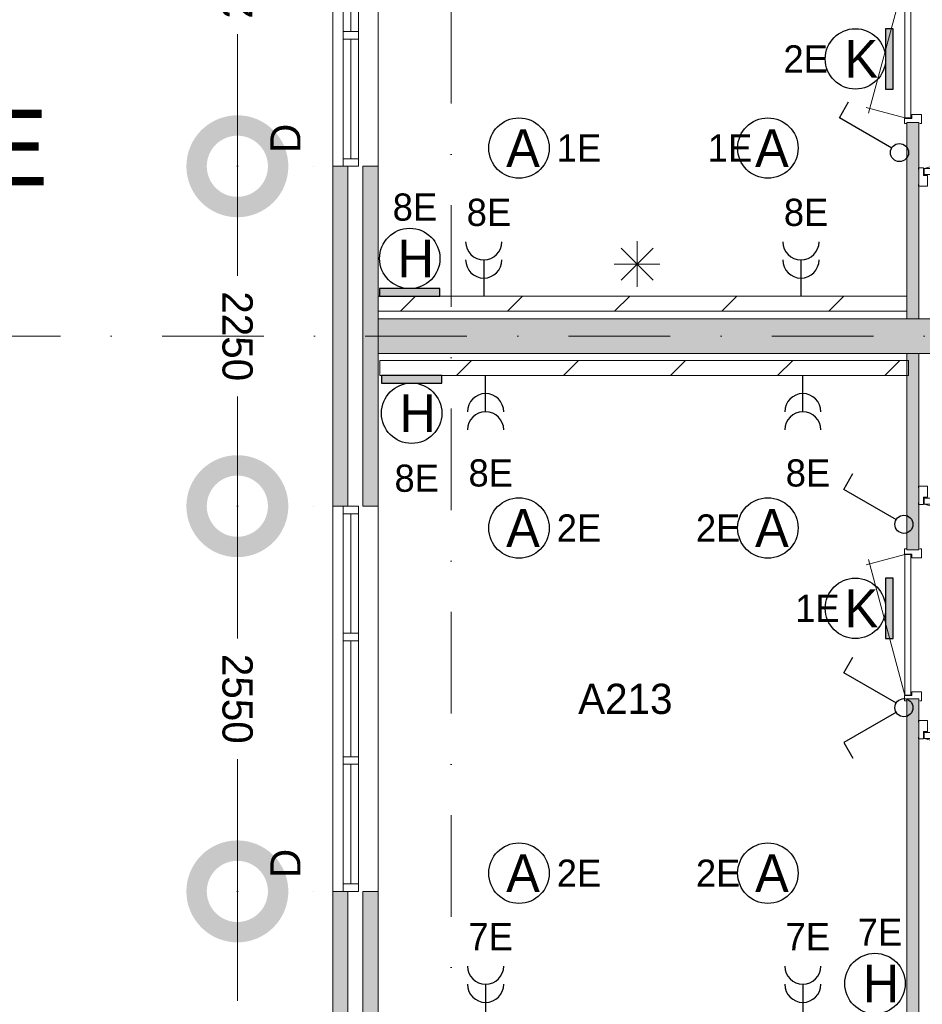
# Model space of a CAD drawing. Header units: millimetres. Extents: x 84337 to 168437, y -3060 to 56340.
# Tile 56 of 84: x 125063 to 131039, y 29247 to 35765. Entities that reach past the tile are written whole.
import ezdxf
from ezdxf.enums import TextEntityAlignment as Align
from ezdxf.xclip import XClip

# ---------------------------------------------------------------- set-up
doc = ezdxf.new("R2010")
doc.units = ezdxf.units.MM
doc.header["$PDMODE"] = 3
doc.header["$PDSIZE"] = 1
for name, pattern in [('DGN1', [504.6, 0, -504.6]), ('DGN3', [1009.2, 672.8, -336.4]), ('DGN4', [1345.6, 672.8, -336.4, 0, -336.4])]:
    doc.linetypes.add(name, pattern=pattern)
for name, color, linetype in [('14', 7, 'Continuous'), ('16', 7, 'Continuous'), ('17', 7, 'Continuous'), ('18', 7, 'Continuous'), ('19', 7, 'Continuous'), ('30', 7, 'Continuous'), ('32', 7, 'Continuous'), ('33', 7, 'Continuous'), ('48', 7, 'Continuous'), ('5', 7, 'Continuous'), ('54', 7, 'Continuous'), ('56', 7, 'Continuous'), ('58', 7, 'Continuous'), ('62', 7, 'Continuous')]:
    doc.layers.add(name, color=color, linetype=linetype)
doc.styles.add('dgn001', font='dgn001.shx')
doc.styles.add('dgn003', font='dgn003.shx')
doc.styles.get("Standard").update_dxf_attribs({"font": 'arial.ttf'})
doc.dimstyles.get("Standard").update_dxf_attribs({"dimtxt": 0.18, "dimasz": 0.18, "dimexe": 0.18, "dimexo": 0.0625, "dimgap": 0.09, "dimtad": 0, "dimtih": 1, "dimtoh": 1, "dimdec": 4, "dimzin": 0, "dimdsep": 46, "dimtxsty": 'Standard', "dimcen": 0.09, "dimadec": 0, "dimazin": 0, "dimtfac": 1, "dimtdec": 4, "dimtofl": 0, "dimtmove": 0, "dimatfit": 3, "dimfxl": 1, "dimtolj": 1, "dimtzin": 0, "dimarcsym": 0})

# ---------------------------------------------------------------- blocks, each defined once
blk = doc.blocks.new('EA910')
at = {"layer": '18'}
blk.add_hatch(color=3, dxfattribs=at).paths.add_polyline_path([(-200, -50), (200, -50), (200, 0), (-200, 0)])
at = {"layer": '18', "color": 3, "linetype": 'Continuous', "lineweight": 30, "flags": 128}
blk.add_lwpolyline([(-200, -50), (200, -50), (200, 0), (-200, 0), (-200, -50)], dxfattribs=at)
at = {"layer": '18', "color": 3, "linetype": 'Continuous', "lineweight": 30}
blk.add_circle((0, -250), 200, dxfattribs=at)
at = {"layer": '18', "color": 2, "linetype": 'Continuous', "lineweight": 13, "style": 'dgn001'}
blk.add_text('H', height=249.99, dxfattribs=at).set_placement((39.665, -250.005), align=Align.MIDDLE_CENTER)
at = {"layer": '18', "color": 1, "linetype": 'Continuous', "lineweight": 13, "style": 'dgn001'}
blk.add_text('8E', height=180, dxfattribs=at).set_placement((34.02, -590), align=Align.TOP_CENTER)
blk = doc.blocks.new('EA610')
at = {"layer": '18'}
blk.add_hatch(color=3, dxfattribs=at).paths.add_polyline_path([(-200, 0), (200, 0), (200, 50), (-200, 50)])
at = {"layer": '18', "color": 3, "linetype": 'Continuous', "lineweight": 30, "flags": 128}
blk.add_lwpolyline([(-200, 0), (200, 0), (200, 50), (-200, 50), (-200, 0)], dxfattribs=at)
at = {"layer": '18', "color": 3, "linetype": 'Continuous', "lineweight": 30}
blk.add_circle((0, 250), 200, dxfattribs=at)
at = {"layer": '18', "color": 1, "linetype": 'Continuous', "lineweight": 13, "style": 'dgn001'}
blk.add_text('7E', height=180, dxfattribs=at).set_placement((33.3, 500), align=Align.CENTER)
at = {"layer": '18', "color": 2, "linetype": 'Continuous', "lineweight": 13, "style": 'dgn001'}
blk.add_text('H', height=250, dxfattribs=at).set_placement((39.7, 250), align=Align.MIDDLE_CENTER)
blk = doc.blocks.new('EA72')
at = {"layer": '18'}
blk.add_hatch(color=3, dxfattribs=at).paths.add_polyline_path([(0, -200), (0, 200), (-50, 200), (-50, -200)])
at = {"layer": '18', "color": 3, "linetype": 'Continuous', "lineweight": 30, "flags": 128}
blk.add_lwpolyline([(0, -200), (0, 200), (-50, 200), (-50, -200), (0, -200)], dxfattribs=at)
at = {"layer": '18', "color": 3, "linetype": 'Continuous', "lineweight": 30}
blk.add_circle((-250, 0), 200, dxfattribs=at)
at = {"layer": '18', "color": 1, "linetype": 'Continuous', "lineweight": 13, "style": 'dgn001'}
blk.add_text('1E', height=180, dxfattribs=at).set_placement((-354, 0), align=Align.MIDDLE_RIGHT)
at = {"layer": '18', "color": 2, "linetype": 'Continuous', "lineweight": 13, "style": 'dgn001'}
blk.add_text('K', height=250, dxfattribs=at).set_placement((-210.3, 0), align=Align.MIDDLE_CENTER)
blk = doc.blocks.new('EA73')
at = {"layer": '18'}
blk.add_hatch(color=3, dxfattribs=at).paths.add_polyline_path([(0, -200), (0, 200), (-50, 200), (-50, -200)])
at = {"layer": '18', "color": 3, "linetype": 'Continuous', "lineweight": 30, "flags": 128}
blk.add_lwpolyline([(0, -200), (0, 200), (-50, 200), (-50, -200), (0, -200)], dxfattribs=at)
at = {"layer": '18', "color": 3, "linetype": 'Continuous', "lineweight": 30}
blk.add_circle((-250, 0), 200, dxfattribs=at)
at = {"layer": '18', "color": 1, "linetype": 'Continuous', "lineweight": 13, "style": 'dgn001'}
blk.add_text('2E', height=180, dxfattribs=at).set_placement((-432, 0), align=Align.MIDDLE_RIGHT)
at = {"layer": '18', "color": 2, "linetype": 'Continuous', "lineweight": 13, "style": 'dgn001'}
blk.add_text('K', height=250, dxfattribs=at).set_placement((-210.3, 0), align=Align.MIDDLE_CENTER)
blk = doc.blocks.new('EA611')
at = {"layer": '18'}
blk.add_hatch(color=3, dxfattribs=at).paths.add_polyline_path([(-200, 0), (200, 0), (200, 50), (-200, 50)])
at = {"layer": '18', "color": 3, "linetype": 'Continuous', "lineweight": 30, "flags": 128}
blk.add_lwpolyline([(-200, 0), (200, 0), (200, 50), (-200, 50), (-200, 0)], dxfattribs=at)
at = {"layer": '18', "color": 3, "linetype": 'Continuous', "lineweight": 30}
blk.add_circle((0, 250), 200, dxfattribs=at)
at = {"layer": '18', "color": 1, "linetype": 'Continuous', "lineweight": 13, "style": 'dgn001'}
blk.add_text('8E', height=180, dxfattribs=at).set_placement((34.02, 500), align=Align.CENTER)
at = {"layer": '18', "color": 2, "linetype": 'Continuous', "lineweight": 13, "style": 'dgn001'}
blk.add_text('H', height=249.99, dxfattribs=at).set_placement((39.665, 249.995), align=Align.MIDDLE_CENTER)
blk = doc.blocks.new('EC681')
at = {"layer": '18', "color": 3, "linetype": 'Continuous', "lineweight": 30}
blk.add_circle((-0.015, 0), 200, dxfattribs=at)
at = {"layer": '18', "color": 2, "linetype": 'Continuous', "lineweight": 13, "style": 'dgn001'}
blk.add_text('A', height=249.99, dxfattribs=at).set_placement((26.855, -0.005), align=Align.MIDDLE_CENTER)
at = {"layer": '18', "color": 1, "linetype": 'Continuous', "lineweight": 13, "style": 'dgn001'}
blk.add_text('2E', height=180, dxfattribs=at).set_placement((249.98, 0), align=Align.MIDDLE_LEFT)
blk = doc.blocks.new('EC682')
at = {"layer": '18', "color": 3, "linetype": 'Continuous', "lineweight": 30}
blk.add_circle((-0.015, 0), 200, dxfattribs=at)
at = {"layer": '18', "color": 2, "linetype": 'Continuous', "lineweight": 13, "style": 'dgn001'}
blk.add_text('A', height=249.99, dxfattribs=at).set_placement((26.855, -0.005), align=Align.MIDDLE_CENTER)
at = {"layer": '18', "color": 1, "linetype": 'Continuous', "lineweight": 13, "style": 'dgn001'}
blk.add_text('2E', height=180, dxfattribs=at).set_placement((249.98, 0), align=Align.MIDDLE_LEFT)
blk = doc.blocks.new('EC683')
at = {"layer": '18', "color": 3, "linetype": 'Continuous', "lineweight": 30}
blk.add_circle((-0.015, 0), 200, dxfattribs=at)
at = {"layer": '18', "color": 1, "linetype": 'Continuous', "lineweight": 13, "style": 'dgn001'}
blk.add_text('2E', height=180, dxfattribs=at).set_placement((-181.98, 0), align=Align.MIDDLE_RIGHT)
at = {"layer": '18', "color": 2, "linetype": 'Continuous', "lineweight": 13, "style": 'dgn001'}
blk.add_text('A', height=249.99, dxfattribs=at).set_placement((26.855, -0.005), align=Align.MIDDLE_CENTER)
blk = doc.blocks.new('EC684')
at = {"layer": '18', "color": 3, "linetype": 'Continuous', "lineweight": 30}
blk.add_circle((-0.015, 0), 200, dxfattribs=at)
at = {"layer": '18', "color": 1, "linetype": 'Continuous', "lineweight": 13, "style": 'dgn001'}
blk.add_text('2E', height=180, dxfattribs=at).set_placement((-181.98, 0), align=Align.MIDDLE_RIGHT)
at = {"layer": '18', "color": 2, "linetype": 'Continuous', "lineweight": 13, "style": 'dgn001'}
blk.add_text('A', height=249.99, dxfattribs=at).set_placement((26.855, -0.005), align=Align.MIDDLE_CENTER)
blk = doc.blocks.new('EC695')
at = {"layer": '18', "color": 3, "linetype": 'Continuous', "lineweight": 30}
blk.add_circle((-0.015, 0), 200, dxfattribs=at)
at = {"layer": '18', "color": 2, "linetype": 'Continuous', "lineweight": 13, "style": 'dgn001'}
blk.add_text('A', height=249.99, dxfattribs=at).set_placement((26.855, -0.005), align=Align.MIDDLE_CENTER)
at = {"layer": '18', "color": 1, "linetype": 'Continuous', "lineweight": 13, "style": 'dgn001'}
blk.add_text('1E', height=180, dxfattribs=at).set_placement((249.98, 0), align=Align.MIDDLE_LEFT)
blk = doc.blocks.new('EC696')
at = {"layer": '18', "color": 3, "linetype": 'Continuous', "lineweight": 30}
blk.add_circle((-0.015, 0), 200, dxfattribs=at)
at = {"layer": '18', "color": 1, "linetype": 'Continuous', "lineweight": 13, "style": 'dgn001'}
blk.add_text('1E', height=180, dxfattribs=at).set_placement((-104.03, 0), align=Align.MIDDLE_RIGHT)
at = {"layer": '18', "color": 2, "linetype": 'Continuous', "lineweight": 13, "style": 'dgn001'}
blk.add_text('A', height=249.99, dxfattribs=at).set_placement((26.855, -0.005), align=Align.MIDDLE_CENTER)
blk = doc.blocks.new('EL1145')
at = {"layer": '16', "color": 3, "linetype": 'Continuous', "lineweight": 30}
blk.add_line((0, 240), (0, 0), dxfattribs=at)
for centre in [(0, 360), (0, 240)]:
    blk.add_arc(centre, 120, 180, 0, dxfattribs=at)
at = {"layer": '16', "color": 2, "linetype": 'Continuous', "lineweight": 13, "style": 'dgn001'}
blk.add_text('8E', height=180, dxfattribs=at).set_placement((34.02, 465), align=Align.CENTER)
blk = doc.blocks.new('EL1146')
at = {"layer": '16', "color": 3, "linetype": 'Continuous', "lineweight": 30}
blk.add_line((0, 240), (0, 0), dxfattribs=at)
for centre in [(0, 360), (0, 240)]:
    blk.add_arc(centre, 120, 180, 0, dxfattribs=at)
at = {"layer": '16', "color": 2, "linetype": 'Continuous', "lineweight": 13, "style": 'dgn001'}
blk.add_text('8E', height=180, dxfattribs=at).set_placement((34.02, 465), align=Align.CENTER)
blk = doc.blocks.new('EL1147')
at = {"layer": '16', "color": 3, "linetype": 'Continuous', "lineweight": 30}
blk.add_line((0, -240), (0, 0), dxfattribs=at)
for centre in [(0, -240), (0, -360)]:
    blk.add_arc(centre, 120, 0, 180, dxfattribs=at)
at = {"layer": '16', "color": 2, "linetype": 'Continuous', "lineweight": 13, "style": 'dgn001'}
blk.add_text('8E', height=180, dxfattribs=at).set_placement((34.02, -555), align=Align.TOP_CENTER)
blk = doc.blocks.new('EL1148')
at = {"layer": '16', "color": 3, "linetype": 'Continuous', "lineweight": 30}
blk.add_line((0, -240), (0, 0), dxfattribs=at)
for centre in [(0, -240), (0, -360)]:
    blk.add_arc(centre, 120, 0, 180, dxfattribs=at)
at = {"layer": '16', "color": 2, "linetype": 'Continuous', "lineweight": 13, "style": 'dgn001'}
blk.add_text('8E', height=180, dxfattribs=at).set_placement((34.02, -555), align=Align.TOP_CENTER)
blk = doc.blocks.new('EL1149')
at = {"layer": '16', "color": 3, "linetype": 'Continuous', "lineweight": 30}
blk.add_line((0, 240), (0, 0), dxfattribs=at)
for centre in [(0, 360), (0, 240)]:
    blk.add_arc(centre, 120, 180, 0, dxfattribs=at)
at = {"layer": '16', "color": 2, "linetype": 'Continuous', "lineweight": 13, "style": 'dgn001'}
blk.add_text('7E', height=180, dxfattribs=at).set_placement((33.32, 465), align=Align.CENTER)
blk = doc.blocks.new('EL1150')
at = {"layer": '16', "color": 3, "linetype": 'Continuous', "lineweight": 30}
blk.add_line((0, 240), (0, 0), dxfattribs=at)
for centre in [(0, 360), (0, 240)]:
    blk.add_arc(centre, 120, 180, 0, dxfattribs=at)
at = {"layer": '16', "color": 2, "linetype": 'Continuous', "lineweight": 13, "style": 'dgn001'}
blk.add_text('7E', height=180, dxfattribs=at).set_placement((33.32, 465), align=Align.CENTER)
blk = doc.blocks.new('EH033')
at = {"layer": '19', "color": 3, "linetype": 'Continuous', "lineweight": 30}
for p, q in [((-398, 230), (-338, 335)), ((-50, 30), (-398, 230))]:
    blk.add_line(p, q, dxfattribs=at)
blk.add_circle((0, 0), 60, dxfattribs=at)
blk = doc.blocks.new('EH68')
at = {"layer": '19', "color": 3, "linetype": 'Continuous', "lineweight": 30}
for p, q in [((-398, 230), (-338, 335)), ((-50, 30), (-398, 230)), ((-50, -30), (-398, -230)), ((-398, -230), (-338, -335))]:
    blk.add_line(p, q, dxfattribs=at)
blk.add_circle((0, 0), 60, dxfattribs=at)
blk = doc.blocks.new('EH0126')
at = {"layer": '19', "color": 3, "linetype": 'Continuous', "lineweight": 30}
for p, q in [((-398, 230), (-338, 335)), ((-50, 30), (-398, 230))]:
    blk.add_line(p, q, dxfattribs=at)
blk.add_circle((0, 0), 60, dxfattribs=at)
blk = doc.blocks.new('930L0933')
at = {"layer": '33', "color": 1, "linetype": 'Continuous', "lineweight": 0}
for p, q in [((-98, -38), (-338.7, -936.31)), ((-98, -968), (-353.44, -899.56))]:
    blk.add_line(p, q, dxfattribs=at)
at = {"layer": '33', "color": 92, "linetype": 'Continuous', "lineweight": 13, "true_color": 0x00e100, "flags": 128}
for points in [[(-90, 0), (-101, 0), (-101, -35), (-51, -35), (-51, -60), (11, -60), (11, 0), (0, 0)], [(-90, -1006), (-101, -1006), (-101, -971), (-51, -971), (-51, -946), (11, -946), (11, -1006), (0, -1006)]]:
    blk.add_lwpolyline(points, dxfattribs=at)
at = {"layer": '33', "color": 2, "linetype": 'Continuous', "lineweight": 13, "true_color": 0xf0f000, "flags": 128}
blk.add_lwpolyline([(-98, -968), (-98, -38), (-58, -38), (-58, -968), (-98, -968)], dxfattribs=at)
blk = doc.blocks.new('830R10100')
at = {"layer": '33', "color": 1, "linetype": 'Continuous', "lineweight": 0}
for p, q in [((-38, 108), (-99.32, 336.87)), ((-868, 108), (-66.28, 322.82))]:
    blk.add_line(p, q, dxfattribs=at)
at = {"layer": '33', "color": 92, "linetype": 'Continuous', "lineweight": 13, "true_color": 0x00e100, "flags": 128}
for points in [[(-906, 100), (-906, 111), (-871, 111), (-871, 61), (-846, 61), (-846, -11), (-906, -11), (-906, 0)], [(0, 100), (0, 111), (-35, 111), (-35, 61), (-60, 61), (-60, -11), (0, -11), (0, 0)]]:
    blk.add_lwpolyline(points, dxfattribs=at)
at = {"layer": '33', "color": 2, "linetype": 'Continuous', "lineweight": 13, "true_color": 0xf0f000, "flags": 128}
blk.add_lwpolyline([(-868, 108), (-38, 108), (-38, 68), (-868, 68), (-868, 108)], dxfattribs=at)
blk = doc.blocks.new('930L0934')
at = {"layer": '33', "color": 1, "linetype": 'Continuous', "lineweight": 0}
for p, q in [((-98, 968), (-353.44, 899.56)), ((-98, 38), (-338.7, 936.31))]:
    blk.add_line(p, q, dxfattribs=at)
at = {"layer": '33', "color": 92, "linetype": 'Continuous', "lineweight": 13, "true_color": 0x00e100, "flags": 128}
for points in [[(-90, 1006), (-101, 1006), (-101, 971), (-51, 971), (-51, 946), (11, 946), (11, 1006), (0, 1006)], [(-90, 0), (-101, 0), (-101, 35), (-51, 35), (-51, 60), (11, 60), (11, 0), (0, 0)]]:
    blk.add_lwpolyline(points, dxfattribs=at)
at = {"layer": '33', "color": 2, "linetype": 'Continuous', "lineweight": 13, "true_color": 0xf0f000, "flags": 128}
blk.add_lwpolyline([(-98, 968), (-98, 38), (-58, 38), (-58, 968), (-98, 968)], dxfattribs=at)
blk = doc.blocks.new('830R10102')
at = {"layer": '33', "color": 1, "linetype": 'Continuous', "lineweight": 0}
for p, q in [((-868, -108), (-66.28, -322.82)), ((-38, -108), (-99.32, -336.87))]:
    blk.add_line(p, q, dxfattribs=at)
at = {"layer": '33', "color": 92, "linetype": 'Continuous', "lineweight": 13, "true_color": 0x00e100, "flags": 128}
for points in [[(-906, -100), (-906, -111), (-871, -111), (-871, -61), (-846, -61), (-846, 11), (-906, 11), (-906, 0)], [(0, -100), (0, -111), (-35, -111), (-35, -61), (-60, -61), (-60, 11), (0, 11), (0, 0)]]:
    blk.add_lwpolyline(points, dxfattribs=at)
at = {"layer": '33', "color": 2, "linetype": 'Continuous', "lineweight": 13, "true_color": 0xf0f000, "flags": 128}
blk.add_lwpolyline([(-868, -108), (-38, -108), (-38, -68), (-868, -68), (-868, -108)], dxfattribs=at)
blk = doc.blocks.new('830R10104')
at = {"layer": '33', "color": 1, "linetype": 'Continuous', "lineweight": 0}
for p, q in [((-868, -108), (-66.28, -322.82)), ((-38, -108), (-99.32, -336.87))]:
    blk.add_line(p, q, dxfattribs=at)
at = {"layer": '33', "color": 92, "linetype": 'Continuous', "lineweight": 13, "true_color": 0x00e100, "flags": 128}
for points in [[(-906, -100), (-906, -111), (-871, -111), (-871, -61), (-846, -61), (-846, 11), (-906, 11), (-906, 0)], [(0, -100), (0, -111), (-35, -111), (-35, -61), (-60, -61), (-60, 11), (0, 11), (0, 0)]]:
    blk.add_lwpolyline(points, dxfattribs=at)
at = {"layer": '33', "color": 2, "linetype": 'Continuous', "lineweight": 13, "true_color": 0xf0f000, "flags": 128}
blk.add_lwpolyline([(-868, -108), (-38, -108), (-38, -68), (-868, -68), (-868, -108)], dxfattribs=at)
blk = doc.blocks.new('_DotSmall')
at = {"color": 0, "linetype": 'ByBlock', "const_width": 0.5}
blk.add_lwpolyline([(-0.0625, 0, 1), (0.0625, 0, 1)], format="xyb", close=True, dxfattribs=at)
blk = doc.blocks.new('*D8062')
at = {"layer": '58', "color": 3, "linetype": 'Continuous', "lineweight": 0, "transparency": 16777216}
for p, q in [((36433.44, 28217.77), (36433.44, 27492.77)), ((36433.44, 25967.77), (36433.44, 26692.77))]:
    blk.add_line(p, q, dxfattribs=at)
at = {"layer": 'Defpoints', "color": 0, "linetype": 'Continuous', "transparency": 16777216}
for p in [(36433.44, 28217.77), (37064.76, 28217.77), (37064.76, 25967.77)]:
    blk.add_point(p, dxfattribs=at)
at = {"layer": '58', "color": 3, "linetype": 'Continuous', "lineweight": 0, "transparency": 16777216, "xscale": 1080, "yscale": 1080, "zscale": 1080}
for p, rotation in [((36433.44, 28217.77), 90), ((36433.44, 25967.77), 270)]:
    blk.add_blockref('_DotSmall', p, dxfattribs=dict(at, rotation=rotation))
at = {"layer": '58', "color": 3, "linetype": 'Continuous', "lineweight": 0, "transparency": 16777216, "insert": (36433.44, 27092.77), "char_height": 200, "attachment_point": 5, "rotation": 270, "style": 'dgn003'}
blk.add_mtext('\\A1;2250', dxfattribs=at)
blk = doc.blocks.new('*D8063')
at = {"layer": '58', "color": 3, "linetype": 'Continuous', "lineweight": 0, "transparency": 16777216}
for p, q in [((36433.44, 30767.77), (36433.44, 29892.77)), ((36433.44, 28217.77), (36433.44, 29092.77))]:
    blk.add_line(p, q, dxfattribs=at)
at = {"layer": 'Defpoints', "color": 0, "linetype": 'Continuous', "transparency": 16777216}
for p in [(36433.44, 30767.77), (37064.76, 30767.77), (37064.76, 28217.77)]:
    blk.add_point(p, dxfattribs=at)
at = {"layer": '58', "color": 3, "linetype": 'Continuous', "lineweight": 0, "transparency": 16777216, "xscale": 1080, "yscale": 1080, "zscale": 1080}
for p, rotation in [((36433.44, 30767.77), 90), ((36433.44, 28217.77), 270)]:
    blk.add_blockref('_DotSmall', p, dxfattribs=dict(at, rotation=rotation))
at = {"layer": '58', "color": 3, "linetype": 'Continuous', "lineweight": 0, "transparency": 16777216, "insert": (36433.44, 29492.77), "char_height": 200, "attachment_point": 5, "rotation": 270, "style": 'dgn003'}
blk.add_mtext('\\A1;2550', dxfattribs=at)
blk = doc.blocks.new('*D8064')
at = {"layer": '58', "color": 3, "linetype": 'Continuous', "lineweight": 0, "transparency": 16777216}
for p, q in [((36433.44, 33017.77), (36433.44, 32292.77)), ((36433.44, 30767.77), (36433.44, 31492.77))]:
    blk.add_line(p, q, dxfattribs=at)
at = {"layer": 'Defpoints', "color": 0, "linetype": 'Continuous', "transparency": 16777216}
for p in [(36433.44, 33017.77), (37064.76, 33017.77), (37064.76, 30767.77)]:
    blk.add_point(p, dxfattribs=at)
at = {"layer": '58', "color": 3, "linetype": 'Continuous', "lineweight": 0, "transparency": 16777216, "xscale": 1080, "yscale": 1080, "zscale": 1080}
for p, rotation in [((36433.44, 33017.77), 90), ((36433.44, 30767.77), 270)]:
    blk.add_blockref('_DotSmall', p, dxfattribs=dict(at, rotation=rotation))
at = {"layer": '58', "color": 3, "linetype": 'Continuous', "lineweight": 0, "transparency": 16777216, "insert": (36433.44, 31892.77), "char_height": 200, "attachment_point": 5, "rotation": 270, "style": 'dgn003'}
blk.add_mtext('\\A1;2250', dxfattribs=at)
blk = doc.blocks.new('*D8065')
at = {"layer": '58', "color": 3, "linetype": 'Continuous', "lineweight": 0, "transparency": 16777216}
for p, q in [((36433.44, 35567.77), (36433.44, 34692.77)), ((36433.44, 33017.77), (36433.44, 33892.77))]:
    blk.add_line(p, q, dxfattribs=at)
at = {"layer": 'Defpoints', "color": 0, "linetype": 'Continuous', "transparency": 16777216}
for p in [(37064.76, 35567.77), (36433.44, 33017.77), (37064.76, 33017.77)]:
    blk.add_point(p, dxfattribs=at)
at = {"layer": '58', "color": 3, "linetype": 'Continuous', "lineweight": 0, "transparency": 16777216, "xscale": 1080, "yscale": 1080, "zscale": 1080}
for p, rotation in [((36433.44, 35567.77), 90), ((36433.44, 33017.77), 270)]:
    blk.add_blockref('_DotSmall', p, dxfattribs=dict(at, rotation=rotation))
at = {"layer": '58', "color": 3, "linetype": 'Continuous', "lineweight": 0, "transparency": 16777216, "insert": (36433.44, 34292.77), "char_height": 200, "attachment_point": 5, "rotation": 90, "style": 'dgn003'}
blk.add_mtext('\\A1;2550', dxfattribs=at)
blk = doc.blocks.new('EAE628')
at = {"layer": '5', "color": 3, "linetype": 'Continuous', "lineweight": 0}
for p, q in [((0, -151.5), (0, 151.5)), ((106.04, -106.05), (-106.06, 106.05)), ((-106.06, -106.05), (106.04, 106.05)), ((-151.5, 0), (151.5, 0))]:
    blk.add_line(p, q, dxfattribs=at)
blk = doc.blocks.new('50E03_329_B02 - Default')
at = {"layer": '16'}
for points in [[(37164.76, 30767.77), (37164.76, 33017.77), (37064.76, 33017.77), (37064.76, 30767.77)], [(37164.76, 25967.77), (37164.76, 28217.77), (37064.76, 28217.77), (37064.76, 25967.77)]]:
    blk.add_hatch(color=7, dxfattribs=at).paths.add_polyline_path(points)
at = {"layer": '62'}
for points in [[(40944.76, 33307.77), (40944.76, 32007.77), (40864.76, 32007.77), (40864.76, 33307.77)], [(37364.76, 30767.77), (37364.76, 33017.77), (37264.76, 33017.77), (37264.76, 30767.77)], [(37364.76, 32007.77), (42214.76, 32007.77), (42214.76, 31777.77), (37364.76, 31777.77)], [(40944.76, 30477.77), (40944.76, 31777.77), (40864.76, 31777.77), (40864.76, 30477.77)], [(40944.76, 27207.77), (40944.76, 29492.77), (40864.76, 29492.77), (40864.76, 27207.77)], [(37364.76, 25967.77), (37364.76, 28217.77), (37264.76, 28217.77), (37264.76, 25967.77)]]:
    blk.add_hatch(color=9, dxfattribs=at).paths.add_polyline_path(points)
at = {"layer": '16', "color": 92, "linetype": 'Continuous', "lineweight": 0, "true_color": 0x00e100, "flags": 128}
for points in [[(40944.76, 32007.77), (40944.76, 33307.77), (40864.76, 33307.77), (40864.76, 32007.77), (40944.76, 32007.77)], [(37164.76, 30767.77), (37164.76, 33017.77), (37064.76, 33017.77), (37064.76, 30767.77), (37164.76, 30767.77)], [(37364.76, 30767.77), (37364.76, 33017.77), (37264.76, 33017.77), (37264.76, 30767.77), (37364.76, 30767.77)], [(40944.76, 31777.77), (40944.76, 30477.77), (40864.76, 30477.77), (40864.76, 31777.77), (40944.76, 31777.77)], [(40944.76, 29492.77), (40944.76, 27207.77), (40864.76, 27207.77), (40864.76, 29492.77), (40944.76, 29492.77)], [(37164.76, 25967.77), (37164.76, 28217.77), (37064.76, 28217.77), (37064.76, 25967.77), (37164.76, 25967.77)], [(37364.76, 25967.77), (37364.76, 28217.77), (37264.76, 28217.77), (37264.76, 25967.77), (37364.76, 25967.77)]]:
    blk.add_lwpolyline(points, dxfattribs=at)
at = {"layer": '16', "color": 7, "linetype": 'Continuous', "lineweight": 0, "flags": 128}
for points in [[(37164.76, 30767.77), (37164.76, 33017.77), (37064.76, 33017.77), (37064.76, 30767.77), (37164.76, 30767.77)], [(37164.76, 25967.77), (37164.76, 28217.77), (37064.76, 28217.77), (37064.76, 25967.77), (37164.76, 25967.77)]]:
    blk.add_lwpolyline(points, dxfattribs=at)
at = {"layer": '17', "color": 92, "linetype": 'Continuous', "lineweight": 0, "true_color": 0x00e100, "flags": 128}
blk.add_lwpolyline([(42214.76, 31777.77), (42214.76, 32007.77), (37364.76, 32007.77), (37364.76, 31777.77), (42214.76, 31777.77)], dxfattribs=at)
at = {"layer": '30', "color": 3, "linetype": 'Continuous', "lineweight": 0}
for p, q in [((37064.76, 33017.77), (37064.76, 35567.77)), ((37364.76, 33017.77), (37364.76, 35567.77)), ((37064.76, 30767.77), (37064.76, 28217.77)), ((37364.76, 30767.77), (37364.76, 28217.77))]:
    blk.add_line(p, q, dxfattribs=at)
at = {"layer": '32', "color": 3, "linetype": 'Continuous', "lineweight": 0}
for p, q in [((37134.76, 33067.77), (37134.76, 35567.77)), ((37234.76, 35517.77), (37234.76, 33067.77)), ((37184.76, 33909.44), (37184.76, 34676.11)), ((37184.76, 33067.77), (37184.76, 33859.44)), ((37234.76, 33067.77), (37134.76, 33067.77)), ((37134.76, 30717.77), (37134.76, 28217.77)), ((37234.76, 30717.77), (37134.76, 30717.77)), ((37184.76, 30717.77), (37184.76, 29926.1)), ((37234.76, 28267.77), (37234.76, 30717.77)), ((37184.76, 29876.1), (37184.76, 29109.43)), ((37184.76, 29059.43), (37184.76, 28267.77))]:
    blk.add_line(p, q, dxfattribs=at)
at = {"layer": '32', "color": 3, "linetype": 'Continuous', "lineweight": 0, "flags": 128}
for points in [[(37134.76, 33859.44), (37134.76, 33909.44), (37234.76, 33909.44), (37234.76, 33859.44), (37134.76, 33859.44)], [(37134.76, 33017.77), (37134.76, 33067.77), (37234.76, 33067.77), (37234.76, 33017.77), (37134.76, 33017.77)], [(37134.76, 30767.77), (37134.76, 30717.77), (37234.76, 30717.77), (37234.76, 30767.77), (37134.76, 30767.77)], [(37134.76, 29926.1), (37134.76, 29876.1), (37234.76, 29876.1), (37234.76, 29926.1), (37134.76, 29926.1)], [(37134.76, 29109.43), (37134.76, 29059.43), (37234.76, 29059.43), (37234.76, 29109.43), (37134.76, 29109.43)], [(37134.76, 28267.77), (37134.76, 28217.77), (37234.76, 28217.77), (37234.76, 28267.77), (37134.76, 28267.77)]]:
    blk.add_lwpolyline(points, dxfattribs=at)
at = {"layer": '56', "color": 3, "linetype": 'DGN4', "lineweight": 0}
for p, q in [((37849.76, 50407.77), (37849.76, 1494.98)), ((51564.76, 31892.77), (-3435.24, 31892.77))]:
    blk.add_line(p, q, dxfattribs=at)
at = {"layer": '58', "color": 3, "linetype": 'DGN1', "lineweight": 0}
for p, q in [((36433.44, 33017.77), (37064.76, 33017.77)), ((36433.44, 30767.77), (37064.76, 30767.77)), ((36433.44, 28217.77), (37064.76, 28217.77))]:
    blk.add_line(p, q, dxfattribs=at)
at = {"layer": '62', "color": 9, "linetype": 'Continuous', "lineweight": 0, "flags": 128}
for points in [[(40944.76, 33307.77), (40944.76, 32007.77), (40864.76, 32007.77), (40864.76, 33307.77), (40944.76, 33307.77)], [(37364.76, 30767.77), (37364.76, 33017.77), (37264.76, 33017.77), (37264.76, 30767.77), (37364.76, 30767.77)], [(37364.76, 32007.77), (42214.76, 32007.77), (42214.76, 31777.77), (37364.76, 31777.77), (37364.76, 32007.77)], [(40944.76, 30477.77), (40944.76, 31777.77), (40864.76, 31777.77), (40864.76, 30477.77), (40944.76, 30477.77)], [(40944.76, 27207.77), (40944.76, 29492.77), (40864.76, 29492.77), (40864.76, 27207.77), (40944.76, 27207.77)], [(37364.76, 25967.77), (37364.76, 28217.77), (37264.76, 28217.77), (37264.76, 25967.77), (37364.76, 25967.77)]]:
    blk.add_lwpolyline(points, dxfattribs=at)
at = {"color": 7, "linetype": 'Continuous', "lineweight": 0}
for name, p in [('930L0933', (40950.73, 34306)), ('830R10100', (41847.85, 32896.17)), ('830R10102', (41847.85, 30889.37)), ('930L0934', (40950.73, 29479.54)), ('830R10104', (41847.84, 29337.95))]:
    blk.add_blockref(name, p, dxfattribs=at)
at = {"layer": '48', "color": 7, "linetype": 'Continuous', "lineweight": 0, "style": 'dgn003'}
for p in [(36751.46, 33202.78), (36751.46, 28402.78)]:
    blk.add_text('D', height=200, rotation=90, dxfattribs=at).set_placement(p, align=Align.MIDDLE_CENTER)
blk.add_text('A213', height=200, dxfattribs=at).set_placement((39002.21, 29492.45), align=Align.MIDDLE_CENTER)
at = {"layer": '58', "color": 3, "linetype": 'Continuous', "lineweight": 0}
for base, p1, p2, angle, picture, middle, turn in [((36433.44, 33017.77), (37064.76, 35567.77), (37064.76, 33017.77), 90, '*D8065', (36433.44, 34292.77), 90), ((36433.44, 33017.77), (37064.76, 30767.77), (37064.76, 33017.77), 270, '*D8064', (36433.44, 31892.77), 270), ((36433.44, 30767.77), (37064.76, 28217.77), (37064.76, 30767.77), 270, '*D8063', (36433.44, 29492.77), 270), ((36433.44, 28217.77), (37064.76, 25967.77), (37064.76, 28217.77), 270, '*D8062', (36433.44, 27092.77), 270)]:
    dim = blk.add_linear_dim(base=base, p1=p1, p2=p2, angle=angle, dimstyle='Standard', override={"dimscale": 1, "dimtxt": 200, "dimasz": 1080, "dimexe": 0, "dimexo": 0, "dimgap": 100, "dimtad": 1, "dimjust": 0, "dimtih": 0, "dimtoh": 0, "dimdec": 0, "dimlfac": 1, "dimzin": 11, "dimdsep": 46, "dimlunit": 2, "dimpost": '<>', "dimtxsty": 'dgn003', "dimblk1": 'DotSmall', "dimblk2": 'DotSmall', "dimsah": 1, "dimcen": 0, "dimse1": 1, "dimse2": 1, "dimclrd": 3, "dimclre": 3, "dimclrt": 3, "dimtol": 0, "dimtix": 1, "dimtofl": 1, "dimatfit": 3, "dimfrac": 1, "dimtolj": 1, "dimlwd": 0, "dimlwe": 0}, dxfattribs=at)
    dim.commit()
    dim.dimension.update_dxf_attribs({"geometry": picture, "text_midpoint": middle, "text_rotation": turn})

msp = doc.modelspace()

# ---------------------------------------------------------------- hatches: boundary and pattern name
at = {"layer": '14', "linetype": 'Continuous', "lineweight": 0}
h = msp.add_hatch(dxfattribs=at)
h.set_pattern_fill('DGN_EZ7', color=2, scale=100, style=0, pattern_type=2)
h.set_pattern_definition([(45, (1731.34, 152.2), (4e-14, 709), [])])
h.paths.add_polyline_path([(127435.19, 33934.49), (130935.19, 33934.49), (130935.19, 33834.49), (127435.19, 33834.49)])
h = msp.add_hatch(dxfattribs=at)
h.set_pattern_fill('DGN_EZ7', color=2, scale=100, style=0, pattern_type=2)
h.set_pattern_definition([(45, (-519.83, -58), (4e-14, 709), [])])
h.paths.add_polyline_path([(130947.52, 33409.6), (127447.52, 33409.6), (127447.52, 33509.6), (130947.52, 33509.6)])

# ---------------------------------------------------------------- linework, layer by layer
at = {"layer": '14', "color": 3, "linetype": 'CONTINUOUS', "lineweight": 0}
for p, q in [((127435.19, 33934.49), (127435.19, 33884.49)), ((127435.19, 33934.49), (130935.19, 33934.49)), ((130935.19, 33934.49), (130935.19, 33884.49)), ((127435.19, 33834.49), (127435.19, 33884.49)), ((127435.19, 33834.49), (130935.19, 33834.49)), ((130935.19, 33834.49), (130935.19, 33884.49)), ((130947.52, 33509.6), (127447.52, 33509.6)), ((127447.52, 33509.6), (127447.52, 33459.6)), ((130947.52, 33509.6), (130947.52, 33459.6)), ((127447.52, 33409.6), (127447.52, 33459.6)), ((130947.52, 33409.6), (130947.52, 33459.6)), ((130947.52, 33409.6), (127447.52, 33409.6))]:
    msp.add_line(p, q, dxfattribs=at)

# ---------------------------------------------------------------- block references
ref = msp.add_blockref('50E03_329_B02 - Default', (90070.43, 1776.72))
XClip(ref).set_block_clipping_path([(-1935.24, 2907.77), (50064.76, 48907.77)])
at = {"color": 1, "linetype": 'Continuous', "lineweight": 0}
for name, p in [('EA73', (130845.63, 35505.25)), ('EH0126', (130887.37, 34885.4)), ('EC695', (128368.18, 34915.09)), ('EC696', (130016.14, 34915.09)), ('EA611', (127645.19, 33934.49)), ('EL1146', (128135.19, 33934.49)), ('EL1145', (130235.19, 33934.49)), ('EAE628', (129150.02, 34146.92)), ('EA910', (127657.52, 33409.6)), ('EL1147', (128147.52, 33409.6)), ('EL1148', (130247.52, 33409.6)), ('EH033', (130916.62, 32424.72)), ('EC682', (128368.18, 32400.09)), ('EC683', (130016.14, 32400.09)), ('EA72', (130845.63, 31868.18)), ('EH68', (130916.62, 31210.38)), ('EC681', (128368.18, 30115.09)), ('EC684', (130016.14, 30115.09)), ('EA610', (130725.19, 29134.49)), ('EL1150', (128147.52, 29139.6)), ('EL1149', (130247.52, 29139.6))]:
    msp.add_blockref(name, p, dxfattribs=at)

# ---------------------------------------------------------------- texts
at = {"layer": '54', "color": 4, "linetype": 'DGN3', "lineweight": 0, "style": 'dgn003'}
msp.add_text('E', height=500, dxfattribs=at).set_placement((124803.71, 34668.62))

doc.saveas('drawing.dxf')
